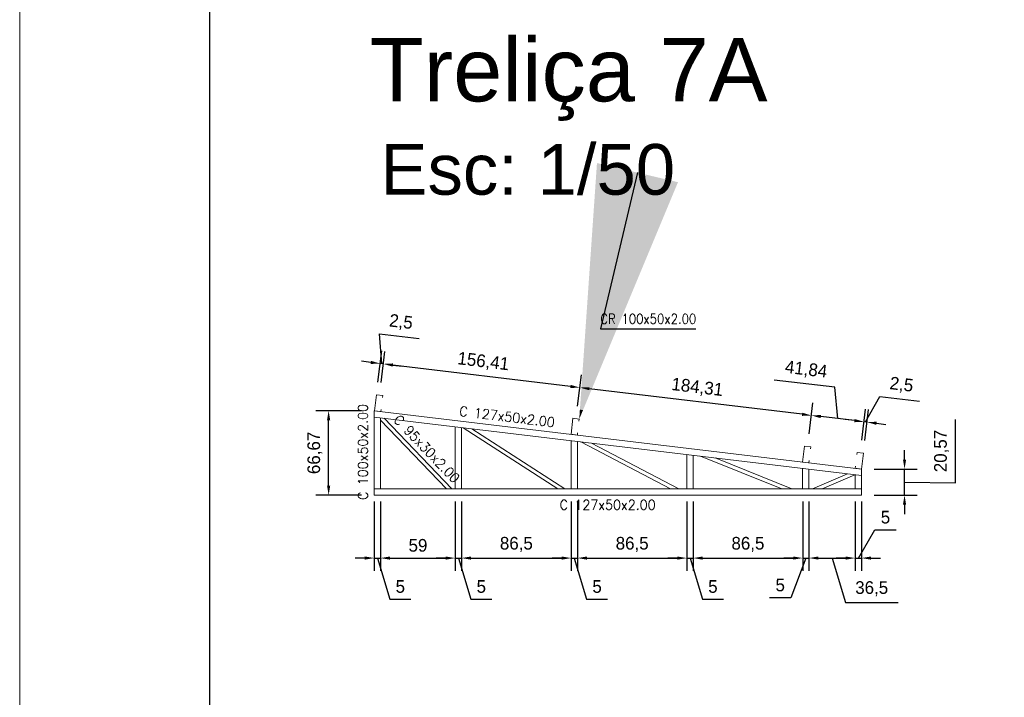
# Model space of a CAD drawing. Header units: millimetres. Extents: x -125 to 300, y 6 to 90.
# Tile 38 of 132: x 27 to 43, y 26 to 37. Entities that reach past the tile are written whole.
import ezdxf
from ezdxf import colors
from ezdxf.entities.mleader import LeaderData, LeaderLine
from ezdxf.enums import TextEntityAlignment as Align
from ezdxf.math import Vec2, Vec3

# ---------------------------------------------------------------- set-up
doc = ezdxf.new("R2010")
doc.units = ezdxf.units.MM
doc.layers.get('0').update_dxf_attribs({"lineweight": 0})
for name, color, linetype, lineweight in [('Aux', 7, 'Continuous', 5), ('Banzo superior e inferior', 2, 'Continuous', 9), ('COTAS', 7, 'Continuous', 9), ('Diagonal', 76, 'Continuous', 9), ('Metálica', 255, 'Continuous', 9), ('Montante', 212, 'Continuous', 9), ('TERÇAS', 10, 'Continuous', 0), ('Texto carimbo', 7, 'Continuous', 13)]:
    doc.layers.add(name, color=color, linetype=linetype, lineweight=lineweight)
doc.layers.add('MARGINT', color=7, linetype='Continuous')
doc.styles.add('ARIAL', font='arial.ttf')
doc.styles.add('CYPETXT', font='romans', dxfattribs={"height": 0.2})
doc.dimstyles.new('ISO-50', dxfattribs={"dimtxt": 0.2, "dimasz": 0.15, "dimexe": 0.2, "dimexo": 0.2, "dimgap": 0.1, "dimtad": 1, "dimlfac": 50, "dimtxsty": 'Standard', "dimcen": 0.15, "dimclrd": 256, "dimadec": 0, "dimazin": 0, "dimtfac": 1, "dimtmove": 0, "dimatfit": 3, "dimfxl": 0, "dimarcsym": 0})

# ---------------------------------------------------------------- blocks, each defined once
blk = doc.blocks.new('*D263')
at = {"layer": 'COTAS', "color": 0, "lineweight": -2, "transparency": 16777216}
for p, q in [((32.746, 29.389), (32.746, 28.295)), ((32.846, 29.389), (32.846, 28.295))]:
    blk.add_line(p, q, dxfattribs=at)
at = {"layer": 'COTAS', "lineweight": -2, "transparency": 16777216}
for p, q in [((32.596, 28.495), (32.446, 28.495)), ((32.746, 28.495), (32.846, 28.495)), ((32.746, 28.495), (32.846, 28.495)), ((32.796, 28.495), (32.991, 27.845)), ((32.996, 28.495), (33.146, 28.495)), ((32.991, 27.845), (33.324, 27.845))]:
    blk.add_line(p, q, dxfattribs=at)
at = {"layer": 'COTAS', "transparency": 16777216}
for points in [[(32.596, 28.52), (32.596, 28.47), (32.746, 28.495)], [(32.996, 28.52), (32.996, 28.47), (32.846, 28.495)]]:
    blk.add_solid(points, dxfattribs=at)
at = {"layer": 'Defpoints', "color": 0, "transparency": 16777216}
for p in [(32.746, 29.589), (32.846, 29.589), (32.846, 28.495)]:
    blk.add_point(p, dxfattribs=at)
at = {"layer": 'COTAS', "color": 0, "transparency": 16777216, "insert": (33.157, 28.045), "char_height": 0.2, "attachment_point": 5}
blk.add_mtext('5', dxfattribs=at)
blk = doc.blocks.new('*D264')
at = {"layer": 'COTAS', "color": 0, "lineweight": -2, "transparency": 16777216}
for p, q in [((32.846, 29.389), (32.846, 28.295)), ((34.026, 29.389), (34.026, 28.295))]:
    blk.add_line(p, q, dxfattribs=at)
at = {"layer": 'COTAS', "lineweight": -2, "transparency": 16777216}
blk.add_line((32.996, 28.495), (33.876, 28.495), dxfattribs=at)
at = {"layer": 'COTAS', "transparency": 16777216}
for points in [[(32.996, 28.52), (32.996, 28.47), (32.846, 28.495)], [(33.876, 28.52), (33.876, 28.47), (34.026, 28.495)]]:
    blk.add_solid(points, dxfattribs=at)
at = {"layer": 'Defpoints', "color": 0, "transparency": 16777216}
for p in [(32.846, 29.589), (34.026, 29.589), (34.026, 28.495)]:
    blk.add_point(p, dxfattribs=at)
at = {"layer": 'COTAS', "color": 0, "transparency": 16777216, "insert": (33.436, 28.695), "char_height": 0.2, "attachment_point": 5}
blk.add_mtext('59', dxfattribs=at)
blk = doc.blocks.new('*D265')
at = {"layer": 'COTAS', "color": 0, "lineweight": -2, "transparency": 16777216}
for p, q in [((34.026, 29.389), (34.026, 28.295)), ((34.126, 29.389), (34.126, 28.295))]:
    blk.add_line(p, q, dxfattribs=at)
at = {"layer": 'COTAS', "lineweight": -2, "transparency": 16777216}
for p, q in [((33.876, 28.495), (33.726, 28.495)), ((34.026, 28.495), (34.126, 28.495)), ((34.026, 28.495), (34.126, 28.495)), ((34.076, 28.495), (34.271, 27.845)), ((34.276, 28.495), (34.426, 28.495)), ((34.271, 27.845), (34.604, 27.845))]:
    blk.add_line(p, q, dxfattribs=at)
at = {"layer": 'COTAS', "transparency": 16777216}
for points in [[(33.876, 28.52), (33.876, 28.47), (34.026, 28.495)], [(34.276, 28.52), (34.276, 28.47), (34.126, 28.495)]]:
    blk.add_solid(points, dxfattribs=at)
at = {"layer": 'Defpoints', "color": 0, "transparency": 16777216}
for p in [(34.026, 29.589), (34.126, 29.589), (34.126, 28.495)]:
    blk.add_point(p, dxfattribs=at)
at = {"layer": 'COTAS', "color": 0, "transparency": 16777216, "insert": (34.437, 28.045), "char_height": 0.2, "attachment_point": 5}
blk.add_mtext('5', dxfattribs=at)
blk = doc.blocks.new('*D266')
at = {"layer": 'COTAS', "color": 0, "lineweight": -2, "transparency": 16777216}
for p, q in [((34.126, 29.389), (34.126, 28.295)), ((35.856, 29.389), (35.856, 28.295))]:
    blk.add_line(p, q, dxfattribs=at)
at = {"layer": 'COTAS', "lineweight": -2, "transparency": 16777216}
blk.add_line((34.276, 28.495), (35.706, 28.495), dxfattribs=at)
at = {"layer": 'COTAS', "transparency": 16777216}
for points in [[(34.276, 28.52), (34.276, 28.47), (34.126, 28.495)], [(35.706, 28.52), (35.706, 28.47), (35.856, 28.495)]]:
    blk.add_solid(points, dxfattribs=at)
at = {"layer": 'Defpoints', "color": 0, "transparency": 16777216}
for p in [(34.126, 29.589), (35.856, 29.589), (35.856, 28.495)]:
    blk.add_point(p, dxfattribs=at)
at = {"layer": 'COTAS', "color": 0, "transparency": 16777216, "insert": (34.991, 28.711), "char_height": 0.2, "attachment_point": 5}
blk.add_mtext('86,5', dxfattribs=at)
blk = doc.blocks.new('*D267')
at = {"layer": 'COTAS', "color": 0, "lineweight": -2, "transparency": 16777216}
for p, q in [((35.856, 29.389), (35.856, 28.295)), ((35.956, 29.389), (35.956, 28.295))]:
    blk.add_line(p, q, dxfattribs=at)
at = {"layer": 'COTAS', "lineweight": -2, "transparency": 16777216}
for p, q in [((35.706, 28.495), (35.556, 28.495)), ((35.856, 28.495), (35.956, 28.495)), ((35.856, 28.495), (35.956, 28.495)), ((35.906, 28.495), (36.101, 27.845)), ((36.106, 28.495), (36.256, 28.495)), ((36.101, 27.845), (36.434, 27.845))]:
    blk.add_line(p, q, dxfattribs=at)
at = {"layer": 'COTAS', "transparency": 16777216}
for points in [[(35.706, 28.52), (35.706, 28.47), (35.856, 28.495)], [(36.106, 28.52), (36.106, 28.47), (35.956, 28.495)]]:
    blk.add_solid(points, dxfattribs=at)
at = {"layer": 'Defpoints', "color": 0, "transparency": 16777216}
for p in [(35.856, 29.589), (35.956, 29.589), (35.956, 28.495)]:
    blk.add_point(p, dxfattribs=at)
at = {"layer": 'COTAS', "color": 0, "transparency": 16777216, "insert": (36.267, 28.045), "char_height": 0.2, "attachment_point": 5}
blk.add_mtext('5', dxfattribs=at)
blk = doc.blocks.new('*D268')
at = {"layer": 'COTAS', "color": 0, "lineweight": -2, "transparency": 16777216}
for p, q in [((35.956, 29.389), (35.956, 28.295)), ((37.686, 29.389), (37.686, 28.295))]:
    blk.add_line(p, q, dxfattribs=at)
at = {"layer": 'COTAS', "lineweight": -2, "transparency": 16777216}
blk.add_line((36.106, 28.495), (37.536, 28.495), dxfattribs=at)
at = {"layer": 'COTAS', "transparency": 16777216}
for points in [[(36.106, 28.52), (36.106, 28.47), (35.956, 28.495)], [(37.536, 28.52), (37.536, 28.47), (37.686, 28.495)]]:
    blk.add_solid(points, dxfattribs=at)
at = {"layer": 'Defpoints', "color": 0, "transparency": 16777216}
for p in [(35.956, 29.589), (37.686, 29.589), (37.686, 28.495)]:
    blk.add_point(p, dxfattribs=at)
at = {"layer": 'COTAS', "color": 0, "transparency": 16777216, "insert": (36.821, 28.711), "char_height": 0.2, "attachment_point": 5}
blk.add_mtext('86,5', dxfattribs=at)
blk = doc.blocks.new('*D269')
at = {"layer": 'COTAS', "color": 0, "lineweight": -2, "transparency": 16777216}
for p, q in [((37.686, 29.389), (37.686, 28.295)), ((37.786, 29.389), (37.786, 28.295))]:
    blk.add_line(p, q, dxfattribs=at)
at = {"layer": 'COTAS', "lineweight": -2, "transparency": 16777216}
for p, q in [((37.536, 28.495), (37.386, 28.495)), ((37.686, 28.495), (37.786, 28.495)), ((37.686, 28.495), (37.786, 28.495)), ((37.736, 28.495), (37.931, 27.845)), ((37.936, 28.495), (38.086, 28.495)), ((37.931, 27.845), (38.264, 27.845))]:
    blk.add_line(p, q, dxfattribs=at)
at = {"layer": 'COTAS', "transparency": 16777216}
for points in [[(37.536, 28.52), (37.536, 28.47), (37.686, 28.495)], [(37.936, 28.52), (37.936, 28.47), (37.786, 28.495)]]:
    blk.add_solid(points, dxfattribs=at)
at = {"layer": 'Defpoints', "color": 0, "transparency": 16777216}
for p in [(37.686, 29.589), (37.786, 29.589), (37.786, 28.495)]:
    blk.add_point(p, dxfattribs=at)
at = {"layer": 'COTAS', "color": 0, "transparency": 16777216, "insert": (38.097, 28.045), "char_height": 0.2, "attachment_point": 5}
blk.add_mtext('5', dxfattribs=at)
blk = doc.blocks.new('*D270')
at = {"layer": 'COTAS', "color": 0, "lineweight": -2, "transparency": 16777216}
for p, q in [((37.786, 29.389), (37.786, 28.295)), ((39.516, 29.389), (39.516, 28.295))]:
    blk.add_line(p, q, dxfattribs=at)
at = {"layer": 'COTAS', "lineweight": -2, "transparency": 16777216}
blk.add_line((37.936, 28.495), (39.366, 28.495), dxfattribs=at)
at = {"layer": 'COTAS', "transparency": 16777216}
for points in [[(37.936, 28.52), (37.936, 28.47), (37.786, 28.495)], [(39.366, 28.52), (39.366, 28.47), (39.516, 28.495)]]:
    blk.add_solid(points, dxfattribs=at)
at = {"layer": 'Defpoints', "color": 0, "transparency": 16777216}
for p in [(37.786, 29.589), (39.516, 29.589), (39.516, 28.495)]:
    blk.add_point(p, dxfattribs=at)
at = {"layer": 'COTAS', "color": 0, "transparency": 16777216, "insert": (38.651, 28.711), "char_height": 0.2, "attachment_point": 5}
blk.add_mtext('86,5', dxfattribs=at)
blk = doc.blocks.new('*D271')
at = {"layer": 'COTAS', "color": 0, "lineweight": -2, "transparency": 16777216}
for p, q in [((39.516, 29.389), (39.516, 28.295)), ((39.616, 29.389), (39.616, 28.295))]:
    blk.add_line(p, q, dxfattribs=at)
at = {"layer": 'COTAS', "lineweight": -2, "transparency": 16777216}
for p, q in [((39.366, 28.495), (39.216, 28.495)), ((39.566, 28.495), (39.328, 27.869)), ((39.516, 28.495), (39.616, 28.495)), ((39.516, 28.495), (39.616, 28.495)), ((39.766, 28.495), (39.916, 28.495)), ((39.328, 27.869), (38.994, 27.869))]:
    blk.add_line(p, q, dxfattribs=at)
at = {"layer": 'COTAS', "transparency": 16777216}
for points in [[(39.366, 28.52), (39.366, 28.47), (39.516, 28.495)], [(39.766, 28.52), (39.766, 28.47), (39.616, 28.495)]]:
    blk.add_solid(points, dxfattribs=at)
at = {"layer": 'Defpoints', "color": 0, "transparency": 16777216}
for p in [(39.516, 29.589), (39.616, 29.589), (39.616, 28.495)]:
    blk.add_point(p, dxfattribs=at)
at = {"layer": 'COTAS', "color": 0, "transparency": 16777216, "insert": (39.161, 28.069), "char_height": 0.2, "attachment_point": 5}
blk.add_mtext('5', dxfattribs=at)
blk = doc.blocks.new('*D272')
at = {"layer": 'COTAS', "color": 0, "lineweight": -2, "transparency": 16777216}
for p, q in [((39.616, 29.389), (39.616, 28.295)), ((40.346, 29.389), (40.346, 28.295))]:
    blk.add_line(p, q, dxfattribs=at)
at = {"layer": 'COTAS', "lineweight": -2, "transparency": 16777216}
for p, q in [((39.766, 28.495), (40.196, 28.495)), ((39.981, 28.495), (40.191, 27.795)), ((40.191, 27.795), (41.024, 27.795))]:
    blk.add_line(p, q, dxfattribs=at)
at = {"layer": 'COTAS', "transparency": 16777216}
for points in [[(39.766, 28.52), (39.766, 28.47), (39.616, 28.495)], [(40.196, 28.52), (40.196, 28.47), (40.346, 28.495)]]:
    blk.add_solid(points, dxfattribs=at)
at = {"layer": 'Defpoints', "color": 0, "transparency": 16777216}
for p in [(39.616, 29.589), (40.346, 29.589), (40.346, 28.495)]:
    blk.add_point(p, dxfattribs=at)
at = {"layer": 'COTAS', "color": 0, "transparency": 16777216, "insert": (40.607, 28.011), "char_height": 0.2, "attachment_point": 5}
blk.add_mtext('36,5', dxfattribs=at)
blk = doc.blocks.new('*D273')
at = {"layer": 'COTAS', "color": 0, "lineweight": -2, "transparency": 16777216}
for p, q in [((40.346, 29.389), (40.346, 28.295)), ((40.446, 29.389), (40.446, 28.295))]:
    blk.add_line(p, q, dxfattribs=at)
at = {"layer": 'COTAS', "lineweight": -2, "transparency": 16777216}
for p, q in [((40.396, 28.495), (40.659, 28.94)), ((40.659, 28.94), (40.992, 28.94)), ((40.196, 28.495), (40.046, 28.495)), ((40.346, 28.495), (40.446, 28.495)), ((40.346, 28.495), (40.446, 28.495)), ((40.596, 28.495), (40.746, 28.495))]:
    blk.add_line(p, q, dxfattribs=at)
at = {"layer": 'COTAS', "transparency": 16777216}
for points in [[(40.196, 28.52), (40.196, 28.47), (40.346, 28.495)], [(40.596, 28.52), (40.596, 28.47), (40.446, 28.495)]]:
    blk.add_solid(points, dxfattribs=at)
at = {"layer": 'Defpoints', "color": 0, "transparency": 16777216}
for p in [(40.346, 29.589), (40.446, 29.589), (40.446, 28.495)]:
    blk.add_point(p, dxfattribs=at)
at = {"layer": 'COTAS', "color": 0, "transparency": 16777216, "insert": (40.825, 29.14), "char_height": 0.2, "attachment_point": 5}
blk.add_mtext('5', dxfattribs=at)
blk = doc.blocks.new('Terças 127x50')
at = {"layer": 'TERÇAS'}
for p, q in [((-212.865, 71.834), (-212.965, 71.834)), ((-212.965, 71.834), (-212.965, 71.8)), ((-212.865, 71.58), (-212.865, 71.834)), ((-212.965, 71.58), (-212.965, 71.614)), ((-212.865, 71.58), (-212.965, 71.58))]:
    blk.add_line(p, q, dxfattribs=at)
blk = doc.blocks.new('*D274')
at = {"layer": 'COTAS', "lineweight": -2, "transparency": 16777216}
for p, q in [((40.51, 30.645), (40.736, 31.047)), ((40.736, 31.047), (41.365, 30.971)), ((40.336, 30.666), (40.187, 30.684)), ((40.535, 30.642), (40.485, 30.648)), ((40.535, 30.642), (40.485, 30.648)), ((40.684, 30.624), (40.833, 30.606))]:
    blk.add_line(p, q, dxfattribs=at)
at = {"layer": 'COTAS', "color": 0, "lineweight": -2, "transparency": 16777216}
for p, q in [((40.45, 30.357), (40.509, 30.847)), ((40.5, 30.351), (40.559, 30.841))]:
    blk.add_line(p, q, dxfattribs=at)
at = {"layer": 'COTAS', "transparency": 16777216}
for points in [[(40.339, 30.691), (40.333, 30.641), (40.485, 30.648)], [(40.687, 30.649), (40.681, 30.599), (40.535, 30.642)]]:
    blk.add_solid(points, dxfattribs=at)
at = {"layer": 'Defpoints', "color": 0, "transparency": 16777216}
for p in [(40.485, 30.648), (40.426, 30.159), (40.476, 30.153)]:
    blk.add_point(p, dxfattribs=at)
at = {"layer": 'COTAS', "color": 0, "transparency": 16777216, "insert": (41.077, 31.224), "char_height": 0.2, "attachment_point": 5, "rotation": 353.1421}
blk.add_mtext('2,5', dxfattribs=at)
blk = doc.blocks.new('*D275')
at = {"layer": 'COTAS', "lineweight": -2, "transparency": 16777216}
for p, q in [((40.024, 31.192), (39.064, 31.307)), ((40.07, 30.698), (40.024, 31.192)), ((40.336, 30.666), (39.803, 30.73))]:
    blk.add_line(p, q, dxfattribs=at)
at = {"layer": 'COTAS', "color": 0, "lineweight": -2, "transparency": 16777216}
for p, q in [((39.619, 30.457), (39.678, 30.947)), ((40.45, 30.357), (40.509, 30.847))]:
    blk.add_line(p, q, dxfattribs=at)
at = {"layer": 'COTAS', "transparency": 16777216}
for points in [[(39.806, 30.755), (39.8, 30.705), (39.654, 30.748)], [(40.339, 30.691), (40.333, 30.641), (40.485, 30.648)]]:
    blk.add_solid(points, dxfattribs=at)
at = {"layer": 'Defpoints', "color": 0, "transparency": 16777216}
for p in [(39.654, 30.748), (39.596, 30.258), (40.426, 30.159)]:
    blk.add_point(p, dxfattribs=at)
at = {"layer": 'COTAS', "color": 0, "transparency": 16777216, "insert": (39.57, 31.464), "char_height": 0.2, "attachment_point": 5, "rotation": 353.1421}
blk.add_mtext('41,84', dxfattribs=at)
blk = doc.blocks.new('*D276')
at = {"layer": 'COTAS', "color": 0, "lineweight": -2, "transparency": 16777216}
for p, q in [((35.959, 30.895), (36.019, 31.387)), ((39.619, 30.457), (39.678, 30.947))]:
    blk.add_line(p, q, dxfattribs=at)
at = {"layer": 'COTAS', "lineweight": -2, "transparency": 16777216}
blk.add_line((39.506, 30.766), (36.144, 31.17), dxfattribs=at)
at = {"layer": 'COTAS', "transparency": 16777216}
for points in [[(36.147, 31.195), (36.141, 31.146), (35.995, 31.188)], [(39.509, 30.791), (39.503, 30.741), (39.654, 30.748)]]:
    blk.add_solid(points, dxfattribs=at)
at = {"layer": 'Defpoints', "color": 0, "transparency": 16777216}
for p in [(35.995, 31.188), (35.936, 30.696), (39.596, 30.258)]:
    blk.add_point(p, dxfattribs=at)
at = {"layer": 'COTAS', "color": 0, "transparency": 16777216, "insert": (37.85, 31.183), "char_height": 0.2, "attachment_point": 5, "rotation": 353.1421}
blk.add_mtext('184,31', dxfattribs=at)
blk = doc.blocks.new('*D277')
at = {"layer": 'COTAS', "color": 0, "lineweight": -2, "transparency": 16777216}
for p, q in [((32.853, 31.267), (32.913, 31.76)), ((35.959, 30.895), (36.019, 31.387))]:
    blk.add_line(p, q, dxfattribs=at)
at = {"layer": 'COTAS', "lineweight": -2, "transparency": 16777216}
blk.add_line((35.846, 31.206), (33.038, 31.544), dxfattribs=at)
at = {"layer": 'COTAS', "transparency": 16777216}
for points in [[(33.041, 31.569), (33.035, 31.519), (32.889, 31.562)], [(35.849, 31.231), (35.843, 31.181), (35.995, 31.188)]]:
    blk.add_solid(points, dxfattribs=at)
at = {"layer": 'Defpoints', "color": 0, "transparency": 16777216}
for p in [(32.889, 31.562), (32.83, 31.068), (35.936, 30.696)]:
    blk.add_point(p, dxfattribs=at)
at = {"layer": 'COTAS', "color": 0, "transparency": 16777216, "insert": (34.468, 31.59), "char_height": 0.2, "attachment_point": 5, "rotation": 353.1421}
blk.add_mtext('156,41', dxfattribs=at)
blk = doc.blocks.new('*D278')
at = {"layer": 'COTAS', "lineweight": -2, "transparency": 16777216}
for p, q in [((32.864, 31.565), (32.827, 32.037)), ((32.827, 32.037), (33.456, 31.961)), ((32.69, 31.586), (32.541, 31.604)), ((32.889, 31.562), (32.839, 31.568)), ((32.889, 31.562), (32.839, 31.568)), ((33.038, 31.544), (33.187, 31.526))]:
    blk.add_line(p, q, dxfattribs=at)
at = {"layer": 'COTAS', "color": 0, "lineweight": -2, "transparency": 16777216}
for p, q in [((32.804, 31.273), (32.863, 31.766)), ((32.853, 31.267), (32.913, 31.76))]:
    blk.add_line(p, q, dxfattribs=at)
at = {"layer": 'COTAS', "transparency": 16777216}
for points in [[(32.693, 31.61), (32.687, 31.561), (32.839, 31.568)], [(33.041, 31.569), (33.035, 31.519), (32.889, 31.562)]]:
    blk.add_solid(points, dxfattribs=at)
at = {"layer": 'Defpoints', "color": 0, "transparency": 16777216}
for p in [(32.839, 31.568), (32.78, 31.074), (32.83, 31.068)]:
    blk.add_point(p, dxfattribs=at)
at = {"layer": 'COTAS', "color": 0, "transparency": 16777216, "insert": (33.167, 32.214), "char_height": 0.2, "attachment_point": 5, "rotation": 353.1421}
blk.add_mtext('2,5', dxfattribs=at)
blk = doc.blocks.new('*D293')
at = {"layer": 'COTAS', "color": 0, "lineweight": -2, "transparency": 16777216}
for p, q in [((32.546, 30.823), (31.824, 30.823)), ((32.546, 29.489), (31.824, 29.489))]:
    blk.add_line(p, q, dxfattribs=at)
at = {"layer": 'COTAS', "lineweight": -2, "transparency": 16777216}
blk.add_line((32.024, 29.639), (32.024, 30.673), dxfattribs=at)
at = {"layer": 'COTAS', "transparency": 16777216}
for points in [[(31.999, 30.673), (32.049, 30.673), (32.024, 30.823)], [(31.999, 29.639), (32.049, 29.639), (32.024, 29.489)]]:
    blk.add_solid(points, dxfattribs=at)
at = {"layer": 'Defpoints', "color": 0, "transparency": 16777216}
for p in [(32.024, 30.823), (32.746, 30.823), (32.746, 29.489)]:
    blk.add_point(p, dxfattribs=at)
at = {"layer": 'COTAS', "color": 0, "transparency": 16777216, "insert": (31.807, 30.156), "char_height": 0.2, "attachment_point": 5, "rotation": 90}
blk.add_mtext('66,67', dxfattribs=at)
blk = doc.blocks.new('*D294')
at = {"layer": 'COTAS', "lineweight": -2, "transparency": 16777216}
for p, q in [((41.929, 29.686), (41.929, 30.686)), ((41.126, 30.051), (41.126, 30.201)), ((41.126, 29.489), (41.126, 29.901)), ((41.126, 29.489), (41.126, 29.901)), ((41.126, 29.695), (41.929, 29.686)), ((41.126, 29.339), (41.126, 29.189))]:
    blk.add_line(p, q, dxfattribs=at)
at = {"layer": 'COTAS', "color": 0, "lineweight": -2, "transparency": 16777216}
for p, q in [((40.646, 29.901), (41.326, 29.901)), ((40.646, 29.489), (41.326, 29.489))]:
    blk.add_line(p, q, dxfattribs=at)
at = {"layer": 'COTAS', "transparency": 16777216}
for points in [[(41.101, 30.051), (41.151, 30.051), (41.126, 29.901)], [(41.101, 29.339), (41.151, 29.339), (41.126, 29.489)]]:
    blk.add_solid(points, dxfattribs=at)
at = {"layer": 'Defpoints', "color": 0, "transparency": 16777216}
for p in [(40.446, 29.901), (41.126, 29.901), (40.446, 29.489)]:
    blk.add_point(p, dxfattribs=at)
at = {"layer": 'COTAS', "color": 0, "transparency": 16777216, "insert": (41.712, 30.186), "char_height": 0.2, "attachment_point": 5, "rotation": 90}
blk.add_mtext('20,57', dxfattribs=at)

msp = doc.modelspace()

# ---------------------------------------------------------------- linework, layer by layer
at = {"layer": 'Aux'}
msp.add_lwpolyline([(27.14143, 5.85156), (146.04142, 5.85156), (146.04142, 89.95156), (27.14143, 89.95156)], close=True, dxfattribs=at)
at = {"layer": 'Banzo superior e inferior'}
for p, q in [((40.44564, 29.90066), (32.74564, 30.82259)), ((32.74564, 30.82259), (32.74564, 30.72188)), ((40.44564, 29.79995), (32.74564, 30.72188)), ((40.44564, 29.79995), (40.44564, 29.90066)), ((32.74564, 29.58926), (40.44564, 29.58926)), ((32.74564, 29.58926), (32.74564, 29.48926)), ((40.44564, 29.58926), (40.44564, 29.48926)), ((32.74564, 29.48926), (40.44564, 29.48926))]:
    msp.add_line(p, q, dxfattribs=at)
at = {"layer": 'Diagonal'}
for p, q in [((33.88806, 29.58926), (32.84564, 30.67511)), ((33.97123, 29.58926), (32.90187, 30.70317)), ((35.64521, 29.58926), (34.14946, 30.5538)), ((35.75593, 29.58926), (34.28541, 30.53752)), ((37.42952, 29.58926), (36.01018, 30.33101)), ((37.55906, 29.58926), (36.17822, 30.31089)), ((39.18597, 29.58926), (37.90247, 30.10445)), ((39.34705, 29.58926), (38.13201, 30.07696)), ((39.67222, 29.58926), (40.22382, 29.82651)), ((39.82407, 29.58926), (40.34261, 29.81229))]:
    msp.add_line(p, q, dxfattribs=at)
at = {"layer": 'MARGINT'}
msp.add_lwpolyline([(30.14142, 6.85151), (145.04023, 6.85156), (145.04023, 88.95156), (30.14142, 88.95151)], close=True, dxfattribs=at)
at = {"layer": 'Metálica'}
msp.add_solid([(35.99519, 30.84224), (36.04387, 30.8308), (35.98519, 30.6905)], dxfattribs=at)
at = {"layer": 'Montante'}
for p, q in [((32.74564, 29.58926), (32.74564, 30.72188)), ((32.84564, 29.58926), (32.84564, 30.7099)), ((34.02564, 29.58926), (34.02564, 30.56862)), ((34.12564, 29.58926), (34.12564, 30.55665)), ((35.85564, 29.58926), (35.85564, 30.34951)), ((35.95564, 29.58926), (35.95564, 30.33754)), ((37.68564, 29.58926), (37.68564, 30.13041)), ((37.78564, 29.58926), (37.78564, 30.11843)), ((39.51564, 29.58926), (39.51564, 29.9113)), ((39.61564, 29.58926), (39.61564, 29.89933)), ((40.34564, 29.58926), (40.34564, 29.81192)), ((40.44564, 29.58926), (40.44564, 29.79995))]:
    msp.add_line(p, q, dxfattribs=at)

# ---------------------------------------------------------------- block references
at = {"layer": 'Metálica', "xscale": -1, "rotation": 353.1570577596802}
for p in [(-187.12779, -14.88524), (-184.02179, -15.25712), (-180.36179, -15.69534)]:
    msp.add_blockref('Terças 127x50', p, dxfattribs=at)
at = {"layer": 'Metálica', "rotation": 353.142050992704}
msp.add_blockref('Terças 127x50', (243.24062, -66.58479), dxfattribs=at)

# ---------------------------------------------------------------- texts
at = {"style": 'CYPETXT'}
for s, width, p, p2 in [('CR 100x50x2.00', 0.786722, (36.31721, 32.19708), (37.83371, 32.19708)), ('C 127x50x2.00', 0.85471, (35.67578, 29.25924), (37.19228, 29.25924))]:
    msp.add_text(s, height=0.1533333, dxfattribs=dict(at, width=width)).set_placement(p, p2, align=Align.FIT)
for s, rotation, width, p, p2 in [('C 100x50x2.00', 90, 0.85471, (32.64289, 29.41278), (32.64289, 30.92928)), ('C 127x50x2.00', 353.099241, 0.85471, (34.08187, 30.74325), (35.58739, 30.56104)), ('C 95x30x2.00', 313.799325, 0.853982, (33.03848, 30.66819), (34.0009, 29.66457))]:
    msp.add_text(s, height=0.1533333, rotation=rotation, dxfattribs=dict(at, width=width)).set_placement(p, p2, align=Align.FIT)
at = {"layer": 'Texto carimbo', "width": 22.1468295, "attachment_point": 1, "style": 'ARIAL'}
for s, insert, char_height in [('{\\f@Arial Unicode MS|b0|i0|c0|p34;Treliça 7A}', (32.6736, 36.70814), 1), ('{\\f@Arial Unicode MS|b0|i0|c0|p34;Esc: 1/50}', (32.84174, 35.03464), 0.8)]:
    msp.add_mtext(s, dxfattribs=dict(at, insert=insert, char_height=char_height))

# ---------------------------------------------------------------- dimensions: what is measured, and where the dimension line sits
at = {"layer": 'COTAS'}
for base, p1, p2, angle, picture, middle, dimtype in [((32.83925, 31.56776), (32.82955, 31.06835), (32.77991, 31.0743), 353.142051, '*D278', (32.92645, 32.02482), 160), ((39.65447, 30.74811), (40.42633, 30.15882), (39.59555, 30.25825), 353.142051, '*D275', (39.92424, 31.20351), 160), ((40.48519, 30.6482), (40.47597, 30.15285), (40.42633, 30.15882), 173.142051, '*D274', (40.83576, 31.03463), 161), ((41.12566, 29.90066), (40.44564, 29.48926), (40.44564, 29.90066), 90, '*D294', (41.92852, 29.78567), 160)]:
    dim = msp.add_linear_dim(base=base, p1=p1, p2=p2, angle=angle, dimstyle='ISO-50', override={"dimtmove": 1}, dxfattribs=at)
    dim.commit()
    dim.dimension.update_dxf_attribs({"geometry": picture, "text_midpoint": middle, "dimtype": dimtype})
for base, p1, p2, picture, middle in [((32.8889, 31.56179), (35.93555, 30.69646), (32.82955, 31.06835), '*D277', (34.46767, 31.59014)), ((35.9947, 31.18826), (39.59555, 30.25825), (35.93555, 30.69646), '*D276', (37.85045, 31.1833))]:
    dim = msp.add_linear_dim(base=base, p1=p1, p2=p2, angle=353.142051, dimstyle='ISO-50', override={"dimtmove": 1}, dxfattribs=at)
    dim.commit()
    dim.dimension.update_dxf_attribs({"geometry": picture, "text_midpoint": middle})
dim = msp.add_linear_dim(base=(32.02366, 30.82259), p1=(32.74564, 29.48926), p2=(32.74564, 30.82259), angle=90, dimstyle='ISO-50', dxfattribs=at)
dim.commit()
dim.dimension.update_dxf_attribs({"geometry": '*D293', "text_midpoint": (31.807, 30.15592)})
for base, p1, p2, picture, middle in [((32.84564, 28.49476), (32.74564, 29.58926), (32.84564, 29.58926), '*D263', (33.09064, 28.04476)), ((34.02564, 28.49476), (32.84564, 29.58926), (34.02564, 29.58926), '*D264', (33.43564, 28.69476)), ((34.12564, 28.49476), (34.02564, 29.58926), (34.12564, 29.58926), '*D265', (34.37064, 28.04476)), ((35.85564, 28.49476), (34.12564, 29.58926), (35.85564, 29.58926), '*D266', (34.99064, 28.71143)), ((35.95564, 28.49476), (35.85564, 29.58926), (35.95564, 29.58926), '*D267', (36.20064, 28.04476)), ((37.68564, 28.49476), (35.95564, 29.58926), (37.68564, 29.58926), '*D268', (36.82064, 28.71143)), ((37.78564, 28.49476), (37.68564, 29.58926), (37.78564, 29.58926), '*D269', (38.03064, 28.04476)), ((39.51564, 28.49476), (37.78564, 29.58926), (39.51564, 29.58926), '*D270', (38.65064, 28.71143)), ((40.34564, 28.49476), (39.61564, 29.58926), (40.34564, 29.58926), '*D272', (40.29064, 28.01143))]:
    dim = msp.add_linear_dim(base=base, p1=p1, p2=p2, dimstyle='ISO-50', override={"dimtmove": 1}, dxfattribs=at)
    dim.commit()
    dim.dimension.update_dxf_attribs({"geometry": picture, "text_midpoint": middle})
for base, p1, p2, picture, middle in [((39.61564, 28.49476), (39.51564, 29.58926), (39.61564, 29.58926), '*D271', (39.22772, 27.8689)), ((40.44564, 28.49476), (40.34564, 29.58926), (40.44564, 29.58926), '*D273', (40.75883, 28.9404))]:
    dim = msp.add_linear_dim(base=base, p1=p1, p2=p2, dimstyle='ISO-50', override={"dimtmove": 1}, dxfattribs=at)
    dim.commit()
    dim.dimension.update_dxf_attribs({"geometry": picture, "text_midpoint": middle, "dimtype": 160})

# ---------------------------------------------------------------- leaders
at = {"layer": 'Metálica'}
ml = msp.add_multileader_mtext('Standard', dxfattribs=at)
ml.set_content('', color=256)
ml.set_leader_properties()
ml.build(insert=Vec2(0, 0))
ml.multileader.update_dxf_attribs({"text_right_attachment_type": 6, "dogleg_length": 0.36})
ctx = ml.context
ctx.base_point, ctx.plane_origin = Vec3(37.82615, 32.1156), Vec3(35.98519, 30.6905)
ctx.right_attachment = 6
notes = []
notes.append((ctx, [(0, (1, 1, 0), (36.32196, 32.1156), (1, 0), 1.50419, [(0, [(35.98519, 30.6905)], 0, [])])]))
ctx.mtext.insert, ctx.mtext.flow_direction = Vec3(39.82615, 34.1156), 5
for ctx, leaders in notes:
    for number, flags, end, landing, length, lines in leaders:
        leader = LeaderData()
        leader.index, (leader.has_last_leader_line, leader.has_dogleg_vector, leader.attachment_direction) = number, flags
        leader.last_leader_point, leader.dogleg_vector, leader.dogleg_length = Vec3(end), Vec3(landing), length
        for number, points, colour, breaks in lines:
            line = LeaderLine()
            line.index, line.vertices, line.color, line.breaks = number, Vec3.list(points), colors.encode_raw_color(colour), breaks
            leader.lines.append(line)
        ctx.leaders.append(leader)

doc.saveas('drawing.dxf')
